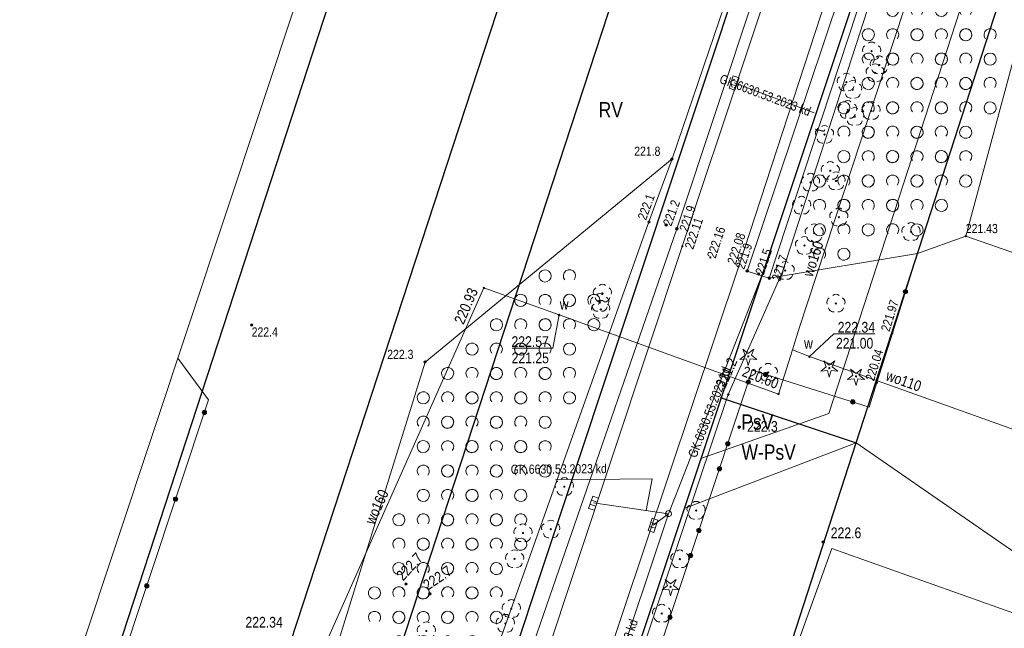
# Model space of a CAD drawing. Header units: metres. Extents: x 0 to 6601798, y -2700 to 5691112.
# Tile 5 of 60: x 6599805 to 6599886, y 5688562 to 5688612. Entities that reach past the tile are written whole.
import ezdxf
from ezdxf.enums import TextEntityAlignment as Align

# ---------------------------------------------------------------- set-up
doc = ezdxf.new("R2010")
doc.units = ezdxf.units.M
doc.header["$MEASUREMENT"] = 0
for name, color, linetype, lineweight in [('AS__Nowe_granice', 150, 'Continuous', 30), ('AS_protokoly_graniczne', 150, 'Continuous', 30), ('Dzialki', 150, 'Continuous', 30), ('EGBB_L_0', 7, 'Continuous', 5), ('Kontury', 7, 'Continuous', 5), ('Numery_konturow', 7, 'Continuous', 5), ('Numery_uzytkow', 7, 'Continuous', 5), ('OTK_L_0', 7, 'Continuous', 5), ('OTK_L_5', 7, 'Continuous', 5), ('OTO_L_0', 7, 'Continuous', 5), ('OTO_L_1', 7, 'Continuous', 5), ('OTR_T_0', 7, 'Continuous', 5), ('OTR_T_1', 7, 'Continuous', 5), ('OTZ_L_1', 7, 'Continuous', 5), ('OTZ_T_0', 7, 'Continuous', 5), ('OTZ_T_1', 7, 'Continuous', 5), ('P_SUK_T_1', 7, 'Continuous', 5), ('P_SUK_T_3', 7, 'Continuous', 5), ('P_SUKP_E_T_0', 7, 'Continuous', 5), ('P_SUKP_L_0', 7, 'Continuous', 5), ('Punkty', 7, 'Continuous', 5), ('SZOPO_L_0', 7, 'Continuous', 5), ('SZZPZ_T_0', 7, 'Continuous', 5), ('UTTOC_T_2', 7, 'Continuous', 5), ('UTTOO_T_2', 7, 'Continuous', 5), ('UTTPOM_L_0', 7, 'Continuous', 5), ('UWWOA_T_2', 7, 'Continuous', 5), ('UWWOA_T_7', 7, 'Continuous', 5), ('UWWOC_T_0', 7, 'Continuous', 5), ('UWWOO_T_0', 7, 'Continuous', 5), ('UWWPM_L_0', 7, 'Continuous', 5), ('Uzytki', 7, 'Continuous', 5), ('WWRPP_T_0', 7, 'Continuous', 5)]:
    doc.layers.add(name, color=color, linetype=linetype, lineweight=lineweight)
doc.styles.add('STYL_ARIAL', font='ARIALN.TTF')

# ---------------------------------------------------------------- blocks, each defined once
blk = doc.blocks.new('GRO')
at = {"color": 7, "flags": 128}
blk.add_lwpolyline([(0, 0.45), (0.318, 0.318), (0.45, 0), (0.318, -0.318), (0, -0.45), (-0.318, -0.318), (-0.45, 0), (-0.318, 0.318), (0, 0.45)], dxfattribs=at)
blk = doc.blocks.new('403')
at = {"color": 0}
blk.add_circle((0, 0), 0.5, dxfattribs=at)
blk = doc.blocks.new('801')
at = {"color": 0}
for radius in [1, 0.9, 0.8, 0.7, 0.6, 0.5, 0.4, 0.3, 0.2, 0.1]:
    blk.add_circle((0, 0), radius, dxfattribs=at)
blk = doc.blocks.new('922')
at = {"color": 0}
blk.add_circle((0, 0), 0.5, dxfattribs=at)
for centre, radius, start, end in [((-3.5, 1), 4, 119.84816, 203.51949), ((0, 3.5), 4, 50.114, 129.886), ((3.5, 1), 4, 336.88451, 60.15184), ((-2, -3), 4, 187.477, 278.47884), ((2, -2.75), 4.25, 262.64593, 349.62892)]:
    blk.add_arc(centre, radius, start, end, dxfattribs=at)
blk = doc.blocks.new('921')
at = {"color": 0}
for p, q in [((-7, -2.5), (-2.5, 1)), ((-2.5, 1), (-4.5, 6)), ((-4.5, 6), (0, 2.5)), ((0, 2.5), (4.5, 6)), ((4.5, 6), (2.5, 1)), ((2.5, 1), (7, -2.5)), ((-1.5, -2), (-7, -2.5)), ((0, -7.5), (-1.5, -2)), ((1.5, -2), (0, -7.5)), ((7, -2.5), (1.5, -2))]:
    blk.add_line(p, q, dxfattribs=at)
blk.add_circle((0, 0), 0.5, dxfattribs=at)
blk = doc.blocks.new('509')
at = {"color": 0}
for p, q in [((-5, -2.5), (-5, 2.5)), ((-5, 2.5), (5.5, 2.5)), ((-1.5, 2.5), (-1.5, -2.5)), ((2, 2.5), (2, -2.5)), ((5.5, 2.5), (5.5, -2.5)), ((5.5, -2.5), (-5, -2.5))]:
    blk.add_line(p, q, dxfattribs=at)
blk = doc.blocks.new('4_SUKS')
at = {"color": 7, "flags": 128}
blk.add_lwpolyline([(0, 2.5), (1.352, 2.103), (2.274, 1.039), (2.475, -0.356), (1.889, -1.637), (0.704, -2.399), (-0.704, -2.399), (-1.889, -1.637), (-2.475, -0.356), (-2.274, 1.039), (-1.352, 2.103), (0, 2.5)], dxfattribs=at)
blk = doc.blocks.new('UGT')
at = {"color": 7, "flags": 128}
blk.add_lwpolyline([(0, 0.625), (0.442, 0.442), (0.625, 0), (0.442, -0.442), (0, -0.625), (-0.442, -0.442), (-0.625, 0), (-0.442, 0.442), (0, 0.625)], dxfattribs=at)
blk = doc.blocks.new('621')
at = {"color": 0}
blk.add_circle((0, 0), 0.5, dxfattribs=at)
blk = doc.blocks.new('UGW')
at = {"color": 7, "flags": 128}
blk.add_lwpolyline([(0, 0.625), (0.442, 0.442), (0.625, 0), (0.442, -0.442), (0, -0.625), (-0.442, -0.442), (-0.625, 0), (-0.442, 0.442), (0, 0.625)], dxfattribs=at)
blk = doc.blocks.new('2_OTZK')
at = {"color": 7, "flags": 128}
for points in [[(-6.464, 6.464), (-8.208, 5.332), (-10.262, 5.007), (-12.27, 5.545), (-13.886, 6.853), (-14.83, 8.706), (-14.938, 10.782), (-14.193, 12.723), (-12.723, 14.193), (-10.782, 14.938), (-8.706, 14.83), (-6.853, 13.886), (-5.545, 12.27), (-5.007, 10.262), (-5.332, 8.208), (-6.464, 6.464)], [(6.25, 6.693), (5.232, 8.495), (5.031, 10.555), (5.682, 12.52), (7.072, 14.054), (8.965, 14.892), (11.035, 14.892), (12.928, 14.054), (14.318, 12.52), (14.969, 10.555), (14.768, 8.495), (13.75, 6.693)], [(-13.756, -13.3), (-14.771, -11.497), (-14.968, -9.439), (-14.316, -7.476), (-12.925, -5.945), (-11.034, -5.108), (-8.966, -5.108), (-7.075, -5.945), (-5.684, -7.476), (-5.032, -9.439), (-5.229, -11.497), (-6.244, -13.3)], [(6.464, -6.464), (8.208, -5.332), (10.262, -5.007), (12.27, -5.545), (13.886, -6.853), (14.83, -8.706), (14.938, -10.782), (14.193, -12.723), (12.723, -14.193), (10.782, -14.938), (8.706, -14.83), (6.853, -13.886), (5.545, -12.27), (5.007, -10.262), (5.332, -8.208), (6.464, -6.464)]]:
    blk.add_lwpolyline(points, dxfattribs=at)

msp = doc.modelspace()

# ---------------------------------------------------------------- linework, layer by layer
at = {"color": 7, "linetype": 'Continuous', "lineweight": 0, "flags": 128}
msp.add_lwpolyline([(6600173.29, 5690035.7), (6600065.2, 5689524.43), (6600055.68, 5689477.92), (6599986.53, 5689096.03), (6599985.74, 5689089.37), (6599806.46, 5688549.67), (6599804.83, 5688541.58), (6599805.17, 5688533.33), (6599807.49, 5688525.41), (6599811.64, 5688518.27), (6599818.42, 5688511.51), (6599826.1, 5688505.76), (6599833.26, 5688501.65), (6599841.19, 5688499.37), (6599849.44, 5688499.06), (6599857.53, 5688500.73)], dxfattribs=at)
at = {"layer": 'AS__Nowe_granice', "linetype": 'Continuous', "flags": 128}
for points in [[(6600029.73, 5689082.04), (6599862.41, 5688580.59)], [(6599873.48, 5688576.9), (6600037.344, 5689082.019)], [(6600019.34, 5689081.95), (6599838.56, 5688539.029)], [(6599862.41, 5688580.59), (6599846.6, 5688533.14)], [(6599862.41, 5688580.59), (6599873.48, 5688576.9)], [(6599859.96, 5688535.18), (6599873.48, 5688576.9)]]:
    msp.add_lwpolyline(points, dxfattribs=at)
at = {"layer": 'AS_protokoly_graniczne', "linetype": 'Continuous', "flags": 128}
msp.add_lwpolyline([(6599831.01, 5688544.56), (6600007.05, 5689081.92)], dxfattribs=at)
at = {"layer": 'Dzialki', "linetype": 'Continuous', "flags": 128}
for points in [[(6599812.02, 5688557.21), (6599983.35, 5689081.7)], [(6599823.48, 5688549.57), (6599997.93, 5689081.83)]]:
    msp.add_lwpolyline(points, dxfattribs=at)
at = {"layer": 'EGBB_L_0', "color": 7, "linetype": 'Continuous', "flags": 128}
for points in [[(6599868.43, 5688559.73), (6599871.5, 5688568.23)], [(6599871.5, 5688568.23), (6599888.73, 5688562.1)]]:
    msp.add_lwpolyline(points, dxfattribs=at)
at = {"layer": 'Kontury', "color": 3, "linetype": 'Continuous', "flags": 128}
for points in [[(6599895.192, 5688678.837), (6599862.41, 5688580.59)], [(6599900.006, 5688658.611), (6599873.48, 5688576.9)], [(6599847.366, 5688565.475), (6599871.95, 5688639.307)], [(6599862.41, 5688580.59), (6599860.75, 5688575.6)], [(6599873.48, 5688576.9), (6599859.38, 5688571.5)], [(6599873.48, 5688576.9), (6599892.797, 5688563.548)], [(6599860.75, 5688575.6), (6599859.38, 5688571.5)], [(6599859.38, 5688571.5), (6599846.6, 5688533.14)], [(6599838.56, 5688539.03), (6599847.366, 5688565.475)]]:
    msp.add_lwpolyline(points, dxfattribs=at)
at = {"layer": 'OTK_L_0', "color": 7, "linetype": 'Continuous', "flags": 128}
for points in [[(6599869.316, 5688623.313), (6599859.216, 5688593.004)], [(6599863.845, 5688591.383), (6599873.725, 5688621.618)], [(6599859.216, 5688593.004), (6599847.802, 5688558.674)], [(6599852.386, 5688557.182), (6599863.845, 5688591.383)]]:
    msp.add_lwpolyline(points, dxfattribs=at)
at = {"layer": 'OTK_L_5', "color": 7, "linetype": 'Continuous', "flags": 128}
for points in [[(6599866.536, 5688624.141), (6599858.376, 5688600.174)], [(6599858.77, 5688594.448), (6599868.448, 5688623.589)], [(6599874.723, 5688621.278), (6599864.541, 5688590.985)], [(6599866.355, 5688590.394), (6599876.454, 5688621.082)], [(6599858.376, 5688600.174), (6599856.478, 5688595.014)], [(6599856.478, 5688595.014), (6599842.964, 5688557.031)], [(6599845.538, 5688556.17), (6599858.77, 5688594.448)], [(6599864.541, 5688590.985), (6599866.355, 5688590.394)]]:
    msp.add_lwpolyline(points, dxfattribs=at)
at = {"layer": 'OTO_L_0', "color": 7, "linetype": 'Continuous', "flags": 128}
for points in [[(6599882.486, 5688593.834), (6599878.514, 5688592.429)], [(6599900.779, 5688587.48), (6599882.486, 5688593.834)], [(6599878.514, 5688592.429), (6599876.459, 5688585.878)], [(6599855.836, 5688555.474), (6599864.955, 5688582.843)], [(6599855.836, 5688555.474), (6599864.955, 5688582.843)], [(6599864.955, 5688582.843), (6599874.56, 5688579.825)], [(6599874.56, 5688579.825), (6599875.189, 5688581.829)]]:
    msp.add_lwpolyline(points, dxfattribs=at)
at = {"layer": 'OTO_L_0', "color": 7, "linetype": 'Continuous'}
for centre, radius in [((6599877.53, 5688589.293), 0.175), ((6599877.53, 5688589.293), 0.158), ((6599877.53, 5688589.293), 0.14), ((6599877.53, 5688589.293), 0.122), ((6599877.53, 5688589.293), 0.105), ((6599877.53, 5688589.293), 0.0875), ((6599877.53, 5688589.293), 0.07), ((6599877.53, 5688589.293), 0.0525), ((6599877.53, 5688589.293), 0.035), ((6599866.054, 5688582.498), 0.175), ((6599866.054, 5688582.498), 0.158), ((6599866.054, 5688582.498), 0.14), ((6599866.054, 5688582.498), 0.122), ((6599866.054, 5688582.498), 0.105), ((6599866.054, 5688582.498), 0.0875), ((6599866.054, 5688582.498), 0.07), ((6599864.634, 5688581.88), 0.175), ((6599864.634, 5688581.88), 0.158), ((6599864.634, 5688581.88), 0.14), ((6599864.634, 5688581.88), 0.122), ((6599864.634, 5688581.88), 0.105), ((6599864.634, 5688581.88), 0.0875), ((6599864.634, 5688581.88), 0.07), ((6599864.634, 5688581.88), 0.0525), ((6599864.634, 5688581.88), 0.035), ((6599866.054, 5688582.498), 0.0525), ((6599866.054, 5688582.498), 0.035), ((6599873.209, 5688580.25), 0.175), ((6599873.209, 5688580.25), 0.158), ((6599873.209, 5688580.25), 0.14), ((6599873.209, 5688580.25), 0.122), ((6599873.209, 5688580.25), 0.105), ((6599873.209, 5688580.25), 0.0875), ((6599873.209, 5688580.25), 0.07), ((6599873.209, 5688580.25), 0.0525), ((6599873.209, 5688580.25), 0.035), ((6599862.948, 5688576.82), 0.175), ((6599862.948, 5688576.82), 0.158), ((6599862.948, 5688576.82), 0.14), ((6599862.948, 5688576.82), 0.122), ((6599862.948, 5688576.82), 0.105), ((6599862.948, 5688576.82), 0.0875), ((6599862.948, 5688576.82), 0.07), ((6599862.948, 5688576.82), 0.0525), ((6599862.948, 5688576.82), 0.035), ((6599862.263, 5688574.765), 0.175), ((6599862.263, 5688574.765), 0.158), ((6599862.263, 5688574.765), 0.14), ((6599862.263, 5688574.765), 0.122), ((6599862.263, 5688574.765), 0.105), ((6599862.263, 5688574.765), 0.0875), ((6599862.263, 5688574.765), 0.07), ((6599862.263, 5688574.765), 0.0525), ((6599862.263, 5688574.765), 0.035), ((6599860.578, 5688569.705), 0.175), ((6599860.578, 5688569.705), 0.158), ((6599860.578, 5688569.705), 0.14), ((6599860.578, 5688569.705), 0.122), ((6599860.578, 5688569.705), 0.105), ((6599860.578, 5688569.705), 0.0875), ((6599860.578, 5688569.705), 0.07), ((6599860.578, 5688569.705), 0.0525), ((6599860.578, 5688569.705), 0.035), ((6599859.893, 5688567.649), 0.175), ((6599859.893, 5688567.649), 0.158), ((6599859.893, 5688567.649), 0.14), ((6599859.893, 5688567.649), 0.122), ((6599859.893, 5688567.649), 0.105), ((6599859.893, 5688567.649), 0.0875), ((6599859.893, 5688567.649), 0.07), ((6599859.893, 5688567.649), 0.0525), ((6599859.893, 5688567.649), 0.035), ((6599858.207, 5688562.589), 0.175), ((6599858.207, 5688562.589), 0.158), ((6599858.207, 5688562.589), 0.14), ((6599858.207, 5688562.589), 0.122), ((6599858.207, 5688562.589), 0.105), ((6599858.207, 5688562.589), 0.0875), ((6599858.207, 5688562.589), 0.07), ((6599858.207, 5688562.589), 0.0525), ((6599858.207, 5688562.589), 0.035)]:
    msp.add_circle(centre, radius, dxfattribs=at)
at = {"layer": 'OTO_L_1', "color": 7, "linetype": 'Continuous', "flags": 128}
msp.add_lwpolyline([(6599876.459, 5688585.878), (6599875.189, 5688581.829)], dxfattribs=at)
at = {"layer": 'OTZ_L_1', "color": 7, "linetype": 'Continuous', "flags": 128}
for points in [[(6599897.14, 5688648.215), (6599882.486, 5688593.834)], [(6599866.355, 5688590.394), (6599876.454, 5688621.082)], [(6599838.105, 5688583.514), (6599858.376, 5688600.174)], [(6599858.376, 5688600.174), (6599856.478, 5688595.014)], [(6599856.478, 5688595.014), (6599842.964, 5688557.031)], [(6599882.486, 5688593.834), (6599878.514, 5688592.429)], [(6599878.514, 5688592.429), (6599866.355, 5688590.394)], [(6599826.955, 5688547.581), (6599838.105, 5688583.514)]]:
    msp.add_lwpolyline(points, dxfattribs=at)
at = {"layer": 'P_SUKP_E_T_0', "color": 30, "linetype": 'Continuous', "flags": 128}
for points in [[(6599848.796, 5688573.861), (6599856.749, 5688573.927)], [(6599856.242, 5688571.344), (6599856.749, 5688573.927)]]:
    msp.add_lwpolyline(points, dxfattribs=at)
at = {"layer": 'P_SUKP_L_0', "color": 30, "linetype": 'Continuous', "flags": 128}
for points in [[(6599863.48, 5688606.43), (6599870.04, 5688603.97)], [(6599858.08, 5688571.08), (6599866.55, 5688592.63)], [(6599858.08, 5688571.08), (6599851.94, 5688571.96)], [(6599848.85, 5688543.49), (6599858.08, 5688571.08)], [(6599856.82, 5688570.15), (6599858.08, 5688571.08)]]:
    msp.add_lwpolyline(points, dxfattribs=at)
at = {"layer": 'SZOPO_L_0', "color": 7, "linetype": 'Continuous', "flags": 128}
for points in [[(6599820.34, 5688580.43), (6599817.806, 5688583.825)], [(6599812.89, 5688558.04), (6599820.34, 5688580.43)]]:
    msp.add_lwpolyline(points, dxfattribs=at)
at = {"layer": 'SZOPO_L_0', "color": 7, "linetype": 'Continuous'}
for centre, radius in [((6599819.994, 5688579.389), 0.175), ((6599819.994, 5688579.389), 0.158), ((6599819.994, 5688579.389), 0.14), ((6599819.994, 5688579.389), 0.122), ((6599819.994, 5688579.389), 0.105), ((6599819.994, 5688579.389), 0.0875), ((6599819.994, 5688579.389), 0.07), ((6599819.994, 5688579.389), 0.0525), ((6599819.994, 5688579.389), 0.035), ((6599817.626, 5688572.273), 0.175), ((6599817.626, 5688572.273), 0.158), ((6599817.626, 5688572.273), 0.14), ((6599817.626, 5688572.273), 0.122), ((6599817.626, 5688572.273), 0.105), ((6599817.626, 5688572.273), 0.0875), ((6599817.626, 5688572.273), 0.07), ((6599817.626, 5688572.273), 0.0525), ((6599817.626, 5688572.273), 0.035), ((6599815.258, 5688565.156), 0.175), ((6599815.258, 5688565.156), 0.158), ((6599815.258, 5688565.156), 0.14), ((6599815.258, 5688565.156), 0.122), ((6599815.258, 5688565.156), 0.105), ((6599815.258, 5688565.156), 0.0875), ((6599815.258, 5688565.156), 0.07), ((6599815.258, 5688565.156), 0.0525), ((6599815.258, 5688565.156), 0.035)]:
    msp.add_circle(centre, radius, dxfattribs=at)
at = {"layer": 'UTTPOM_L_0', "color": 30, "linetype": 'Continuous', "flags": 128}
for points in [[(6599867.45, 5688590.93), (6599879.16, 5688627.07)], [(6599862.99, 5688580.85), (6599867.45, 5688590.93)], [(6599849.4, 5688540.47), (6599862.99, 5688580.85)]]:
    msp.add_lwpolyline(points, dxfattribs=at)
at = {"layer": 'UWWOC_T_0', "color": 161, "linetype": 'Continuous', "flags": 128}
for points in [[(6599849.1, 5688587.38), (6599848.579, 5688584.65)], [(6599869.65, 5688583.96), (6599871.652, 5688585.83)], [(6599871.652, 5688585.83), (6599875.006, 5688585.83)], [(6599845.256, 5688584.65), (6599848.579, 5688584.65)]]:
    msp.add_lwpolyline(points, dxfattribs=at)
at = {"layer": 'UWWPM_L_0', "color": 161, "linetype": 'Continuous', "flags": 128}
for points in [[(6599868.83, 5688586.39), (6599877.39, 5688612.37)], [(6599827.35, 5688554.61), (6599842.93, 5688589.6)], [(6599842.93, 5688589.6), (6599849.1, 5688587.38)], [(6599849.1, 5688587.38), (6599867.11, 5688580.89)], [(6599868.25, 5688584.52), (6599868.83, 5688586.39)], [(6599867.11, 5688580.89), (6599868.25, 5688584.52)], [(6599868.25, 5688584.52), (6599869.65, 5688583.96)], [(6599891.37, 5688576.2), (6599869.65, 5688583.96)]]:
    msp.add_lwpolyline(points, dxfattribs=at)
at = {"layer": 'Uzytki', "color": 3, "linetype": 'Continuous', "flags": 128}
for points in [[(6599900.68, 5688669.83), (6599871.25, 5688579.29)], [(6599829.69, 5688611.32), (6599812.02, 5688557.21)], [(6599879.02, 5688593.98), (6599873.48, 5688576.9)], [(6599862.41, 5688580.59), (6599860.75, 5688575.6)], [(6599871.25, 5688579.29), (6599860.75, 5688575.6)], [(6599873.48, 5688576.9), (6599859.38, 5688571.5)], [(6599873.48, 5688576.9), (6599892.797, 5688563.548)], [(6599860.75, 5688575.6), (6599859.38, 5688571.5)], [(6599859.38, 5688571.5), (6599846.6, 5688533.14)]]:
    msp.add_lwpolyline(points, dxfattribs=at)

# ---------------------------------------------------------------- block references
at = {"layer": 'OTR_T_0', "color": 7, "linetype": 'Continuous', "xscale": 0.1, "yscale": 0.1, "zscale": 0.1}
for p, rotation in [((6599882.486, 5688593.834), 0.0008399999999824), ((6599859.216, 5688593.004), 0.0008399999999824), ((6599861.52, 5688592.101), 332.99734), ((6599863.845, 5688591.383), 0.0008399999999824), ((6599876.459, 5688585.878), 0.0008399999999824), ((6599875.189, 5688581.829), 0.0008399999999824)]:
    msp.add_blockref('403', p, dxfattribs=dict(at, rotation=rotation))
at = {"layer": 'OTR_T_1', "color": 7, "linetype": 'Continuous', "xscale": 0.1, "yscale": 0.1, "zscale": 0.1, "rotation": 0.0008399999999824}
for p in [(6599858.376, 5688600.174), (6599856.478, 5688595.014), (6599857.894, 5688594.762), (6599858.77, 5688594.448), (6599864.541, 5688590.985), (6599865.485, 5688590.748), (6599866.355, 5688590.394), (6599823.87, 5688586.55), (6599838.105, 5688583.514)]:
    msp.add_blockref('801', p, dxfattribs=at)
at = {"layer": 'OTZ_L_1', "color": 7, "linetype": 'Continuous', "xscale": 0.1, "yscale": 0.1, "zscale": 0.1}
for p in [(6599877.481, 5688611.366), (6599881.481, 5688611.366), (6599875.481, 5688609.366), (6599879.481, 5688609.366), (6599883.481, 5688609.366), (6599877.481, 5688607.366), (6599881.481, 5688607.366), (6599875.481, 5688605.366), (6599879.481, 5688605.366), (6599883.481, 5688605.366), (6599873.481, 5688603.366), (6599877.481, 5688603.366), (6599881.481, 5688603.366), (6599875.481, 5688601.366), (6599879.481, 5688601.366), (6599873.481, 5688599.366), (6599877.481, 5688599.366), (6599881.481, 5688599.366), (6599871.481, 5688597.366), (6599875.481, 5688597.366), (6599879.481, 5688597.366), (6599873.481, 5688595.366), (6599877.481, 5688595.366), (6599871.481, 5688593.366), (6599848.955, 5688589.581), (6599846.955, 5688587.581), (6599850.955, 5688587.581), (6599844.955, 5688585.581), (6599848.955, 5688585.581), (6599842.955, 5688583.581), (6599846.955, 5688583.581), (6599840.955, 5688581.581), (6599844.955, 5688581.581), (6599848.955, 5688581.581), (6599838.955, 5688579.581), (6599842.955, 5688579.581), (6599846.955, 5688579.581), (6599840.955, 5688577.581), (6599844.955, 5688577.581), (6599838.955, 5688575.581), (6599842.955, 5688575.581), (6599846.955, 5688575.581), (6599840.955, 5688573.581), (6599844.955, 5688573.581), (6599838.955, 5688571.581), (6599842.955, 5688571.581), (6599836.955, 5688569.581), (6599840.955, 5688569.581), (6599844.955, 5688569.581), (6599838.955, 5688567.581), (6599842.955, 5688567.581), (6599836.955, 5688565.581), (6599840.955, 5688565.581), (6599834.955, 5688563.581), (6599838.955, 5688563.581), (6599842.955, 5688563.581), (6599836.955, 5688561.581), (6599840.955, 5688561.581)]:
    msp.add_blockref('2_OTZK', p, dxfattribs=at)
at = {"layer": 'OTZ_T_0', "color": 7, "linetype": 'Continuous', "xscale": 0.1, "yscale": 0.1, "zscale": 0.1}
for p in [(6599874.756, 5688609.015), (6599875.383, 5688607.876), (6599875.05, 5688607.236), (6599872.68, 5688606.469), (6599873.204, 5688605.865), (6599872.792, 5688604.209), (6599873.365, 5688603.65), (6599874.713, 5688604.129), (6599870.887, 5688602.175), (6599871.36, 5688599.213), (6599869.74, 5688598.251), (6599871.837, 5688598.37), (6599869.013, 5688596.362), (6599872.064, 5688595.399), (6599870.04, 5688594.102), (6599869.246, 5688593.073), (6599867.657, 5688591.015), (6599852.66, 5688589.152), (6599852.434, 5688588.385), (6599871.823, 5688588.325), (6599852.521, 5688587.826), (6599866.267, 5688582.661), (6599849.536, 5688573.293), (6599860.348, 5688571.341), (6599848.416, 5688569.809), (6599846.138, 5688569.493), (6599845.451, 5688567.376), (6599859.016, 5688567.357), (6599845.183, 5688563.28), (6599857.526, 5688562.9), (6599844.694, 5688562.074), (6599838.209, 5688561.461)]:
    msp.add_blockref('922', p, dxfattribs=at)
at = {"layer": 'OTZ_T_1', "color": 7, "linetype": 'Continuous', "xscale": 0.1, "yscale": 0.1, "zscale": 0.1}
for p in [(6599864.633, 5688583.98), (6599871.28, 5688583.023), (6599873.477, 5688582.34), (6599858.255, 5688565.081)]:
    msp.add_blockref('921', p, dxfattribs=at)
at = {"layer": 'P_SUK_T_1', "color": 7, "linetype": 'Continuous', "xscale": 0.1, "yscale": 0.1, "zscale": 0.1}
for p, rotation in [((6599863.48, 5688606.43), 251.19616), ((6599851.94, 5688571.96), 251.6487899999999), ((6599856.82, 5688570.15), 252.45666)]:
    msp.add_blockref('509', p, dxfattribs=dict(at, rotation=rotation))
at = {"layer": 'P_SUK_T_3', "color": 30, "linetype": 'Continuous', "xscale": 0.1, "yscale": 0.1, "zscale": 0.1}
msp.add_blockref('4_SUKS', (6599858.08, 5688571.08), dxfattribs=at)
at = {"layer": 'Punkty', "color": 7, "linetype": 'Continuous', "xscale": 0.1, "yscale": 0.1, "zscale": 0.1}
for p in [(6599862.41, 5688580.59), (6599873.48, 5688576.9)]:
    msp.add_blockref('GRO', p, dxfattribs=at)
at = {"layer": 'SZZPZ_T_0', "color": 7, "linetype": 'Continuous', "xscale": 0.1, "yscale": 0.1, "zscale": 0.1}
msp.add_blockref('922', (6599877.99, 5688594.2), dxfattribs=at)
at = {"layer": 'UTTOC_T_2', "color": 30, "linetype": 'Continuous', "xscale": 0.1, "yscale": 0.1, "zscale": 0.1}
msp.add_blockref('UGT', (6599862.99, 5688580.85), dxfattribs=at)
at = {"layer": 'UWWOA_T_7', "color": 7, "linetype": 'Continuous', "xscale": 0.1, "yscale": 0.1, "zscale": 0.1}
for p, rotation in [((6599849.1, 5688587.38), 340.18223), ((6599869.65, 5688583.96), 108.64999)]:
    msp.add_blockref('621', p, dxfattribs=dict(at, rotation=rotation))
at = {"layer": 'UWWOC_T_0', "color": 161, "linetype": 'Continuous', "xscale": 0.1, "yscale": 0.1, "zscale": 0.1}
for p in [(6599842.93, 5688589.6), (6599849.1, 5688587.38), (6599869.65, 5688583.96), (6599867.11, 5688580.89)]:
    msp.add_blockref('UGW', p, dxfattribs=at)
at = {"layer": 'WWRPP_T_0', "color": 7, "linetype": 'Continuous', "xscale": 0.1, "yscale": 0.1, "zscale": 0.1}
for p in [(6599863.88, 5688578.18), (6599870.78, 5688568.75), (6599836.53, 5688565.32), (6599838.49, 5688564.51)]:
    msp.add_blockref('801', p, dxfattribs=at)

# ---------------------------------------------------------------- texts
at = {"layer": 'Numery_konturow', "color": 3, "linetype": 'Continuous', "style": 'STYL_ARIAL'}
for s, p in [('RV', (6599852.353, 5688603.212)), ('PsV', (6599864.064, 5688577.596))]:
    msp.add_text(s, height=1.25, dxfattribs=at).set_placement(p, align=Align.BOTTOM_LEFT)
at = {"layer": 'Numery_uzytkow', "color": 3, "linetype": 'Continuous', "style": 'STYL_ARIAL'}
msp.add_text('W-PsV', height=1.25, dxfattribs=at).set_placement((6599864.078, 5688575.135), align=Align.BOTTOM_LEFT)
at = {"layer": 'OTR_T_0', "color": 7, "linetype": 'Continuous', "style": 'STYL_ARIAL'}
msp.add_text('222.11', height=0.75, rotation=71.6, dxfattribs=at).set_placement((6599859.394, 5688592.945), align=Align.TOP_LEFT)
msp.add_text('222.16', height=0.75, rotation=71.6, dxfattribs=at).set_placement((6599861.579, 5688592.081), align=Align.MIDDLE_LEFT)
msp.add_text('221.43', height=0.75, dxfattribs=at).set_placement((6599882.486, 5688593.869), align=Align.BOTTOM_LEFT)
for s, rotation, p in [('222.08', 71.9, (6599863.811, 5688591.394)), ('221.97', 72.6, (6599876.425, 5688585.889)), ('220.04', 72.6, (6599875.155, 5688581.839))]:
    msp.add_text(s, height=0.75, rotation=rotation, dxfattribs=at).set_placement(p, align=Align.BOTTOM_LEFT)
at = {"layer": 'OTR_T_1', "color": 7, "linetype": 'Continuous', "style": 'STYL_ARIAL'}
for s, p in [('221.8', (6599857.419, 5688600.209)), ('222.3', (6599837.148, 5688583.549))]:
    msp.add_text(s, height=0.75, dxfattribs=at).set_placement(p, align=Align.BOTTOM_RIGHT)
for s, rotation, p in [('222.1', 69.8, (6599856.445, 5688595.026)), ('221.9', 71.4, (6599864.508, 5688590.996))]:
    msp.add_text(s, height=0.75, rotation=rotation, dxfattribs=at).set_placement(p, align=Align.BOTTOM_LEFT)
for s, rotation, p in [('221.2', 69.8, (6599857.953, 5688594.74)), ('221.5', 71.4, (6599865.544, 5688590.728))]:
    msp.add_text(s, height=0.75, rotation=rotation, dxfattribs=at).set_placement(p, align=Align.MIDDLE_LEFT)
for s, rotation, p in [('221.9', 71.6, (6599858.948, 5688594.389)), ('221.7', 71.8, (6599866.533, 5688590.335))]:
    msp.add_text(s, height=0.75, rotation=rotation, dxfattribs=at).set_placement(p, align=Align.TOP_LEFT)
msp.add_text('222.4', height=0.75, dxfattribs=at).set_placement((6599823.87, 5688586.362), align=Align.TOP_LEFT)
at = {"layer": 'P_SUKP_E_T_0', "color": 30, "linetype": 'Continuous', "style": 'STYL_ARIAL'}
for rotation, p in [(339.444, (6599866.02, 5688605.411)), (68.782, (6599861.433, 5688579.417)), (71.5028, (6599853.988, 5688558.653))]:
    msp.add_text('GK.6630.53.2023 kd', height=0.75, rotation=rotation, dxfattribs=at).set_placement(p, align=Align.MIDDLE_CENTER)
msp.add_text('GK.6630.53.2023 kd', height=0.75, rotation=0.4735, dxfattribs=at).set_placement((6599853.023, 5688574.181), align=Align.BOTTOM_RIGHT)
at = {"layer": 'UTTOC_T_2', "color": 30, "linetype": 'Continuous', "style": 'STYL_ARIAL'}
msp.add_text('221.2', height=0.875, rotation=65.7723, dxfattribs=at).set_placement((6599862.977, 5688581.213), align=Align.BOTTOM_LEFT)
at = {"layer": 'UTTOO_T_2', "color": 30, "linetype": 'Continuous', "style": 'STYL_ARIAL'}
msp.add_text('t', height=0.875, rotation=76.8836, dxfattribs=at).set_placement((6599871.133, 5688602.251), align=Align.BOTTOM_LEFT)
at = {"layer": 'UWWOA_T_2', "color": 7, "linetype": 'Continuous', "style": 'STYL_ARIAL'}
for p in [(6599849.881, 5688587.565), (6599869.934, 5688584.36)]:
    msp.add_text('w', height=0.875, dxfattribs=at).set_placement(p, align=Align.BOTTOM_RIGHT)
at = {"layer": 'UWWOC_T_0', "color": 161, "linetype": 'Continuous', "style": 'STYL_ARIAL'}
for s, rotation, p in [('220.93', 66.743, (6599841.499, 5688586.437)), ('220.60', 338.9968, (6599863.953, 5688582.153))]:
    msp.add_text(s, height=0.875, rotation=rotation, dxfattribs=at).set_placement(p, align=Align.BOTTOM_LEFT)
for s, p in [('222.34', (6599871.973, 5688586.811)), ('222.57', (6599845.195, 5688585.631)), ('221.00', (6599871.827, 5688585.497)), ('221.25', (6599845.203, 5688584.295)), ('222.34', (6599823.36, 5688562.618))]:
    msp.add_text(s, height=0.875, dxfattribs=at).set_placement(p, align=Align.TOP_LEFT)
at = {"layer": 'UWWOO_T_0', "color": 161, "linetype": 'Continuous', "style": 'STYL_ARIAL'}
for s, rotation, p in [('wo160', 71.86, (6599870.155, 5688590.362)), ('wo110', 340.65, (6599875.764, 5688581.809)), ('wo160', 65.64, (6599834.162, 5688570.007))]:
    msp.add_text(s, height=0.875, rotation=rotation, dxfattribs=at).set_placement(p, align=Align.BOTTOM_LEFT)
at = {"layer": 'WWRPP_T_0', "color": 7, "linetype": 'Continuous', "style": 'STYL_ARIAL'}
for s, p in [('222.3', (6599864.54, 5688577.541)), ('222.6', (6599871.4, 5688568.811))]:
    msp.add_text(s, height=0.875, dxfattribs=at).set_placement(p, align=Align.BOTTOM_LEFT)
for rotation, p in [(47.55, (6599836.5, 5688565.348)), (33.67, (6599838.467, 5688564.544))]:
    msp.add_text('222.7', height=0.875, rotation=rotation, dxfattribs=at).set_placement(p, align=Align.BOTTOM_LEFT)

doc.saveas('drawing.dxf')
